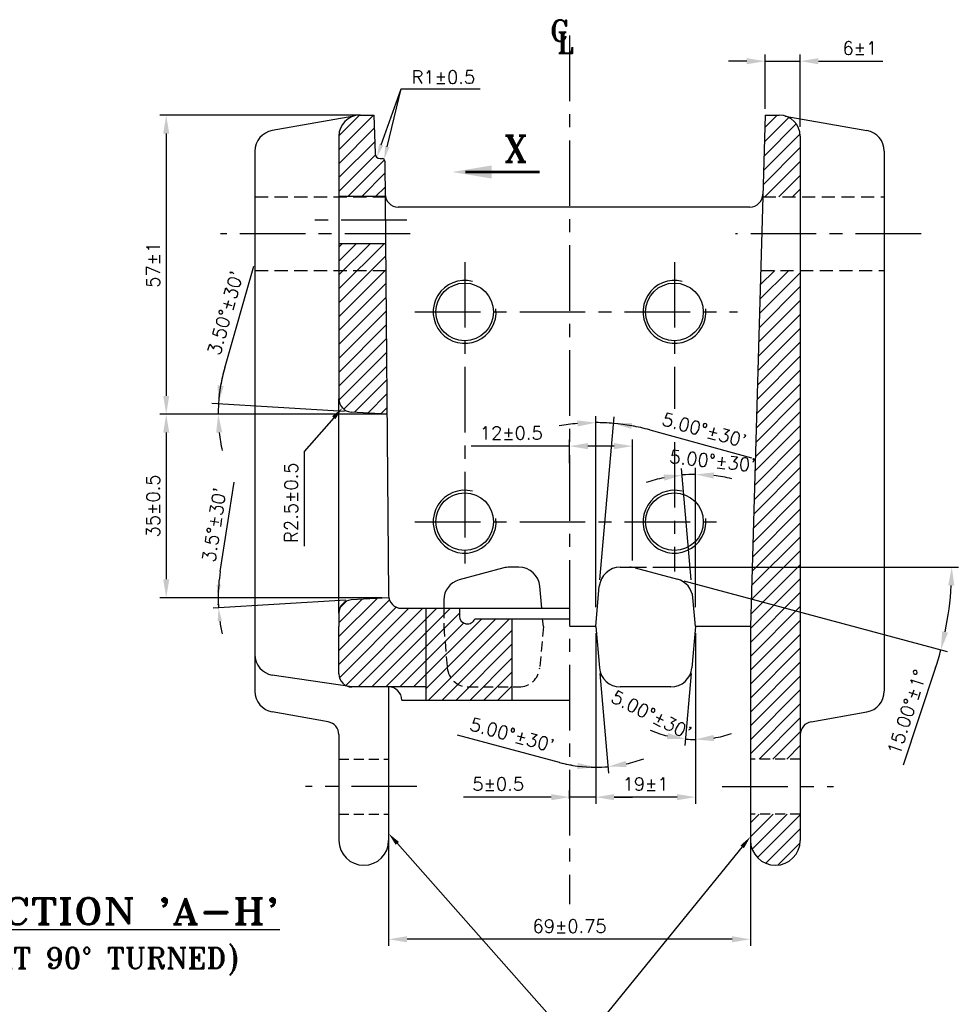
# Model space of a CAD drawing. Extents: x -78 to 847, y 1 to 655.
# Tile 10 of 12: x 432 to 611, y 231 to 419. Entities that reach past the tile are written whole.
import ezdxf

# ---------------------------------------------------------------- set-up
doc = ezdxf.new("R2010")
doc.units = 0
doc.header["$MEASUREMENT"] = 0
for name, pattern in [('CENTER', [2, 1.25, -0.25, 0.25, -0.25]), ('DASHED', [0.75, 0.5, -0.25]), ('HIDDEN', [9.525, 6.35, -3.175])]:
    doc.linetypes.add(name, pattern=pattern)
doc.layers.get('0').update_dxf_attribs({"linetype": 'CONTINUOUS'})
doc.layers.get('DEFPOINTS').update_dxf_attribs({"linetype": 'CONTINUOUS'})
for name, color, linetype in [('CEN', 3, 'CENTER'), ('DIM', 1, 'CONTINUOUS'), ('HIDD', 2, 'HIDDEN'), ('TAXT', 4, 'CONTINUOUS')]:
    doc.layers.add(name, color=color, linetype=linetype)
doc.styles.add('RAJESH', font='romans.shx')
doc.styles.add('ROMANT', font='romant.shx')
doc.dimstyles.new('RAJESH', dxfattribs={"dimtxt": 2.5, "dimasz": 3.5, "dimexe": 1.25, "dimexo": 1.25, "dimgap": 1.25, "dimtad": 1, "dimzin": 9, "dimdsep": 46, "dimtxsty": 'RAJESH', "dimcen": 0, "dimclrd": 1, "dimclre": 1, "dimclrt": 4, "dimadec": 0, "dimazin": 0, "dimtp": 0.5, "dimtfac": 1, "dimtmove": 0, "dimatfit": 3, "dimfxl": 0, "dimtolj": 1, "dimtzin": 9, "dimarcsym": 0})
pattern_1 = [(45, (-1208.1165, 202.6276), (-1.3258252, 1.3258252), [])]

# ---------------------------------------------------------------- blocks, each defined once
blk = doc.blocks.new('*D53')
at = {"layer": 'DEFPOINTS', "color": 0}
for p in [(580.35, 411.24), (573.69, 400.94), (580.35, 397.46)]:
    blk.add_point(p, dxfattribs=at)
at = {"layer": 'DIM', "color": 1, "lineweight": -2}
for p, q in [((570.19, 411.24), (566.69, 411.24)), ((573.69, 402.19), (573.69, 412.49)), ((573.69, 411.24), (580.35, 411.24)), ((580.35, 398.71), (580.35, 412.49)), ((583.85, 411.24), (596.16, 411.24))]:
    blk.add_line(p, q, dxfattribs=at)
at = {"layer": 'DIM', "color": 1}
for points in [[(570.19, 411.82), (570.19, 410.66), (573.69, 411.24)], [(583.85, 411.82), (583.85, 410.66), (580.35, 411.24)]]:
    blk.add_solid(points, dxfattribs=at)
at = {"layer": 'DIM', "color": 4, "insert": (591.76, 413.74), "char_height": 2.5, "attachment_point": 5, "style": 'RAJESH'}
blk.add_mtext('\\A1;6±1', dxfattribs=at)
blk = doc.blocks.new('*D54')
at = {"layer": 'DEFPOINTS', "color": 0}
for p in [(497.74, 400.94), (459.47, 343.94), (501.56, 343.94)]:
    blk.add_point(p, dxfattribs=at)
at = {"layer": 'DIM', "color": 1, "lineweight": -2}
for p, q in [((496.49, 400.94), (458.22, 400.94)), ((459.47, 397.44), (459.47, 347.44)), ((500.31, 343.94), (458.22, 343.94))]:
    blk.add_line(p, q, dxfattribs=at)
at = {"layer": 'DIM', "color": 1}
for points in [[(458.89, 397.44), (460.05, 397.44), (459.47, 400.94)], [(458.89, 347.44), (460.05, 347.44), (459.47, 343.94)]]:
    blk.add_solid(points, dxfattribs=at)
at = {"layer": 'DIM', "color": 4, "insert": (456.97, 372.44), "char_height": 2.5, "attachment_point": 5, "rotation": 90, "style": 'RAJESH'}
blk.add_mtext('\\A1;57±1', dxfattribs=at)
blk = doc.blocks.new('*D55')
at = {"layer": 'DEFPOINTS', "color": 0}
for p in [(479.78, 343.94), (459.47, 308.96), (501.86, 308.96)]:
    blk.add_point(p, dxfattribs=at)
at = {"layer": 'DIM', "color": 1, "lineweight": -2}
for p, q in [((478.53, 343.94), (458.22, 343.94)), ((459.47, 340.44), (459.47, 312.46)), ((500.61, 308.96), (458.22, 308.96))]:
    blk.add_line(p, q, dxfattribs=at)
at = {"layer": 'DIM', "color": 1}
for points in [[(458.89, 340.44), (460.05, 340.44), (459.47, 343.94)], [(458.89, 312.46), (460.05, 312.46), (459.47, 308.96)]]:
    blk.add_solid(points, dxfattribs=at)
at = {"layer": 'DIM', "color": 4, "insert": (456.97, 326.45), "char_height": 2.5, "attachment_point": 5, "rotation": 90, "style": 'RAJESH'}
blk.add_mtext('\\A1;35±0.5', dxfattribs=at)
blk = doc.blocks.new('*D56')
at = {"layer": 'DEFPOINTS', "color": 0}
for p in [(469.39, 344.6), (490.62, 343.94), (494.74, 344.36), (501.56, 343.94), (501.56, 343.94)]:
    blk.add_point(p, dxfattribs=at)
at = {"layer": 'DIM', "color": 1, "lineweight": -2}
for p, q in [((470.63, 352.8), (476.17, 372.14)), ((493.49, 344.43), (468.19, 345.98)), ((489.37, 343.94), (468.13, 343.94))]:
    blk.add_line(p, q, dxfattribs=at)
for start, end in [(164.0128, 176.5), (164.0313, 170.2657), (176.5, 180), (186.2343, 192.4687)]:
    blk.add_arc((501.56, 343.94), 32.18, start, end, dxfattribs=at)
at = {"layer": 'DIM', "color": 1}
for points in [[(470.42, 349.31), (469.26, 349.45), (469.44, 345.9)], [(468.99, 340.41), (470.15, 340.48), (469.38, 343.94)]]:
    blk.add_solid(points, dxfattribs=at)
at = {"layer": 'DIM', "color": 4, "insert": (470.76, 363.23), "char_height": 2.5, "attachment_point": 5, "rotation": 74.0128, "style": 'RAJESH'}
blk.add_mtext("\\A1;3.50°±30'", dxfattribs=at)
blk = doc.blocks.new('*D57')
at = {"layer": 'DEFPOINTS', "color": 0}
for p in [(536.39, 337.85), (536.39, 333.34), (548.39, 314.77)]:
    blk.add_point(p, dxfattribs=at)
at = {"layer": 'DIM', "color": 1, "lineweight": -2}
for p, q in [((536.39, 334.59), (536.39, 339.1)), ((548.39, 316.02), (548.39, 339.1)), ((536.39, 337.85), (517.65, 337.85)), ((544.89, 337.85), (539.89, 337.85))]:
    blk.add_line(p, q, dxfattribs=at)
at = {"layer": 'DIM', "color": 1}
for points in [[(539.89, 338.43), (539.89, 337.26), (536.39, 337.85)], [(544.89, 338.43), (544.89, 337.26), (548.39, 337.85)]]:
    blk.add_solid(points, dxfattribs=at)
at = {"layer": 'DIM', "color": 4, "insert": (525.27, 340.35), "char_height": 2.5, "attachment_point": 5, "style": 'RAJESH'}
blk.add_mtext('\\A1;12±0.5', dxfattribs=at)
blk = doc.blocks.new('*D58')
at = {"layer": 'DEFPOINTS', "color": 0}
for p in [(542.52, 342.31), (542.06, 311.12), (541.39, 305.87), (541.39, 303.44), (541.39, 303.44)]:
    blk.add_point(p, dxfattribs=at)
at = {"layer": 'DIM', "color": 1, "lineweight": -2}
for p, q in [((541.39, 307.12), (541.39, 343.58)), ((542.17, 312.37), (544.89, 343.42)), ((551.67, 340.94), (571.07, 335.62))]:
    blk.add_line(p, q, dxfattribs=at)
for start, end in [(95.1587, 100.3174), (85, 90), (74.6721, 85), (74.6826, 79.8413)]:
    blk.add_arc((541.39, 303.44), 38.89, start, end, dxfattribs=at)
at = {"layer": 'DIM', "color": 1}
for points in [[(537.87, 342.75), (537.92, 341.59), (541.39, 342.33)], [(548.17, 341.14), (548.32, 342.29), (544.78, 342.18)]]:
    blk.add_solid(points, dxfattribs=at)
at = {"layer": 'DIM', "color": 4, "insert": (562.09, 340.92), "char_height": 2.5, "attachment_point": 5, "rotation": 344.6721, "style": 'RAJESH'}
blk.add_mtext("\\A1;5.00°±30'", dxfattribs=at)
blk = doc.blocks.new('*D59')
at = {"layer": 'DEFPOINTS', "color": 0}
for p in [(558.7, 332.41), (559.72, 311.12), (560.39, 305.87), (560.39, 303.44), (560.39, 303.44)]:
    blk.add_point(p, dxfattribs=at)
at = {"layer": 'DIM', "color": 1, "lineweight": -2}
for p, q in [((559.61, 312.37), (557.75, 333.6)), ((560.39, 307.12), (560.39, 333.71))]:
    blk.add_line(p, q, dxfattribs=at)
for start, end in [(90, 95), (101.9137, 108.8274), (76.1726, 83.0863)]:
    blk.add_arc((560.39, 303.44), 29.02, start, end, dxfattribs=at)
at = {"layer": 'DIM', "color": 1}
for points in [[(554.31, 332.41), (554.48, 331.26), (557.86, 332.35)], [(563.85, 331.67), (563.92, 332.83), (560.39, 332.46)]]:
    blk.add_solid(points, dxfattribs=at)
at = {"layer": 'DIM', "color": 4, "insert": (563.68, 335.03), "char_height": 2.5, "attachment_point": 5, "rotation": 354.049, "style": 'RAJESH'}
blk.add_mtext("\\A1;5.00°±30'", dxfattribs=at)
blk = doc.blocks.new('*D60')
at = {"layer": 'DEFPOINTS', "color": 0}
for p in [(546.95, 314.77), (548.9, 314.64), (551.04, 314.77), (556.96, 312.48), (609.04, 309.47)]:
    blk.add_point(p, dxfattribs=at)
at = {"layer": 'DIM', "color": 1, "lineweight": -2}
for p, q in [((552.29, 314.77), (610.53, 314.77)), ((558.16, 312.15), (608.41, 298.69)), ((606.2, 295.66), (600.03, 277.01))]:
    blk.add_line(p, q, dxfattribs=at)
for start, end in [(348.294, 356.706), (341.706, 345)]:
    blk.add_arc((548.39, 314.77), 60.89, start, end, dxfattribs=at)
at = {"layer": 'DIM', "color": 1}
for points in [[(608.59, 311.29), (609.76, 311.26), (609.28, 314.77)], [(608.58, 302.29), (607.44, 302.55), (607.2, 299.01)]]:
    blk.add_solid(points, dxfattribs=at)
at = {"layer": 'DIM', "color": 4, "insert": (600.74, 287.12), "char_height": 2.5, "attachment_point": 5, "rotation": 71.706, "style": 'RAJESH'}
blk.add_mtext('\\A1;15.00°±1°', dxfattribs=at)
blk = doc.blocks.new('*D62')
at = {"layer": 'DEFPOINTS', "color": 0}
for p in [(560.39, 303.44), (560.39, 303.44), (560.39, 301.01), (559.72, 295.76), (559.76, 281.93)]:
    blk.add_point(p, dxfattribs=at)
at = {"layer": 'DIM', "color": 1, "lineweight": -2}
for p, q in [((560.39, 299.76), (560.39, 280.67)), ((559.61, 294.51), (558.4, 280.75))]:
    blk.add_line(p, q, dxfattribs=at)
for start, end in [(246.3448, 255.6724), (265, 270), (279.3276, 288.6552)]:
    blk.add_arc((560.39, 303.44), 21.52, start, end, dxfattribs=at)
at = {"layer": 'DIM', "color": 1}
for points in [[(555.16, 283.16), (554.96, 282.01), (558.51, 282)], [(563.92, 281.62), (563.83, 282.78), (560.39, 281.92)]]:
    blk.add_solid(points, dxfattribs=at)
at = {"layer": 'DIM', "color": 4, "insert": (552.01, 286.63), "char_height": 2.5, "attachment_point": 5, "rotation": 333.5134, "style": 'RAJESH'}
blk.add_mtext("\\A1;5.00°±30'", dxfattribs=at)
blk = doc.blocks.new('*D61')
at = {"layer": 'DEFPOINTS', "color": 0}
for p in [(541.39, 303.44), (541.39, 303.44), (541.39, 301.01), (542.06, 295.76), (542.95, 276.68)]:
    blk.add_point(p, dxfattribs=at)
at = {"layer": 'DIM', "color": 1, "lineweight": -2}
for p, q in [((541.39, 299.76), (541.39, 275.38)), ((542.17, 294.51), (543.83, 275.49)), ((534.45, 277.55), (515.02, 282.76))]:
    blk.add_line(p, q, dxfattribs=at)
for start, end in [(282.4863, 289.9726), (254.9952, 270), (255.0274, 262.5137), (270, 275)]:
    blk.add_arc((541.39, 303.44), 26.81, start, end, dxfattribs=at)
at = {"layer": 'DIM', "color": 1}
for points in [[(547.27, 276.69), (547.1, 277.84), (543.72, 276.74)], [(537.93, 277.44), (537.86, 276.28), (541.39, 276.63)]]:
    blk.add_solid(points, dxfattribs=at)
at = {"layer": 'DIM', "color": 4, "insert": (525.44, 282.8), "char_height": 2.5, "attachment_point": 5, "rotation": 344.9952, "style": 'RAJESH'}
blk.add_mtext("\\A1;5.00°±30'", dxfattribs=at)
blk = doc.blocks.new('*D63')
at = {"layer": 'DEFPOINTS', "color": 0}
for p in [(541.39, 303.44), (560.39, 303.44), (541.39, 270.93)]:
    blk.add_point(p, dxfattribs=at)
at = {"layer": 'DIM', "color": 1, "lineweight": -2}
for p, q in [((541.39, 302.19), (541.39, 269.68)), ((560.39, 302.19), (560.39, 269.68)), ((556.89, 270.93), (544.89, 270.93))]:
    blk.add_line(p, q, dxfattribs=at)
at = {"layer": 'DIM', "color": 1}
for points in [[(544.89, 271.51), (544.89, 270.34), (541.39, 270.93)], [(556.89, 271.51), (556.89, 270.34), (560.39, 270.93)]]:
    blk.add_solid(points, dxfattribs=at)
at = {"layer": 'DIM', "color": 4, "insert": (550.89, 273.43), "char_height": 2.5, "attachment_point": 5, "style": 'RAJESH'}
blk.add_mtext('\\A1;19±1', dxfattribs=at)
blk = doc.blocks.new('*D64')
at = {"layer": 'DEFPOINTS', "color": 0}
for p in [(541.39, 286.18), (536.39, 270.93), (536.39, 269.4)]:
    blk.add_point(p, dxfattribs=at)
at = {"layer": 'DIM', "color": 1, "lineweight": -2}
for p, q in [((541.39, 284.93), (541.39, 269.68)), ((532.89, 270.93), (516.17, 270.93)), ((536.39, 270.65), (536.39, 272.18)), ((541.39, 270.93), (536.39, 270.93)), ((544.89, 270.93), (548.39, 270.93))]:
    blk.add_line(p, q, dxfattribs=at)
at = {"layer": 'DIM', "color": 1}
for points in [[(532.89, 271.51), (532.89, 270.34), (536.39, 270.93)], [(544.89, 271.51), (544.89, 270.34), (541.39, 270.93)]]:
    blk.add_solid(points, dxfattribs=at)
at = {"layer": 'DIM', "color": 4, "insert": (522.78, 273.43), "char_height": 2.5, "attachment_point": 5, "style": 'RAJESH'}
blk.add_mtext('\\A1;5±0.5', dxfattribs=at)
blk = doc.blocks.new('*D65')
at = {"layer": 'DEFPOINTS', "color": 0}
for p in [(501.89, 267.69), (570.89, 267.69), (501.89, 243.83)]:
    blk.add_point(p, dxfattribs=at)
at = {"layer": 'DIM', "color": 1, "lineweight": -2}
for p, q in [((501.89, 266.44), (501.89, 242.58)), ((570.89, 266.44), (570.89, 242.58)), ((567.39, 243.83), (505.39, 243.83))]:
    blk.add_line(p, q, dxfattribs=at)
at = {"layer": 'DIM', "color": 1}
for points in [[(505.39, 244.41), (505.39, 243.25), (501.89, 243.83)], [(567.39, 244.41), (567.39, 243.25), (570.89, 243.83)]]:
    blk.add_solid(points, dxfattribs=at)
at = {"layer": 'DIM', "color": 4, "insert": (536.39, 246.33), "char_height": 2.5, "attachment_point": 5, "style": 'RAJESH'}
blk.add_mtext('\\A1;69±0.75', dxfattribs=at)

msp = doc.modelspace()

# ---------------------------------------------------------------- hatches: boundary and pattern name
h = msp.add_hatch()
h.set_pattern_fill('ANSI31', color=1, scale=15, style=0)
h.set_pattern_definition(pattern_1)
h.paths.add_polyline_path([(492.388, 396.94), (492.388, 385.44), (501.207, 385.44), (501.15, 392.18, 0.4092061), (500.65, 392.672), (500.292, 392.672, -0.4058126), (499.293, 393.643), (499.083, 400.94), (496.388, 400.94, 0.4142136)])
h = msp.add_hatch()
h.set_pattern_fill('ANSI31', color=1, scale=15, style=0)
h.paths.add_polyline_path([(573.245, 385.35), (580.388, 385.35), (580.388, 396.94, 0.4142136), (576.388, 400.94), (573.694, 400.94)])
h = msp.add_hatch()
h.set_pattern_fill('ANSI31', color=1, scale=15, style=0)
h.set_pattern_definition(pattern_1)
h.paths.add_polyline_path([(492.388, 346.853, 0.3964328), (494.736, 344.357), (501.563, 343.94), (501.284, 376.44), (492.388, 376.44)])
h = msp.add_hatch()
h.set_pattern_fill('ANSI31', color=1, scale=15, style=0)
h.paths.add_polyline_path([(570.888, 303.44), (570.888, 278.19), (580.388, 278.19), (580.388, 371.35), (572.842, 371.35)])
h.paths.add_polyline_path([(554.517, 338.11), (573.284, 336.153), (572.846, 331.95), (554.078, 333.906)], flags=9)
h = msp.add_hatch()
h.set_pattern_fill('ANSI31', color=1, scale=15, style=0)
h.set_pattern_definition(pattern_1)
h.paths.add_polyline_path([(501.905, 308.961), (494.736, 308.522, 0.3964328), (492.388, 306.027), (492.388, 303.44), (492.388, 294.44, 0.3309093), (494.167, 292.046), (494.888, 291.94), (501.888, 291.94), (508.957, 291.94), (508.957, 306.94), (504.358, 306.94, -0.3587989)])
h.paths.add_polyline_path([(512.388, 303.44), (512.388, 306.94), (508.957, 306.94), (508.957, 289.44), (525.388, 289.44), (525.388, 291.94), (517.06, 291.94, -0.3888787), (513.075, 295.591)])
h.paths.add_polyline_path([(513.075, 295.591, 0.3888787), (517.06, 291.94), (525.388, 291.94), (525.388, 304.94), (518.302, 304.94, -0.843039), (515.388, 305.44), (515.388, 306.94), (512.388, 306.94), (512.388, 303.44)], flags=16)
h = msp.add_hatch()
h.set_pattern_fill('ANSI31', color=1, scale=15, style=0)
h.set_pattern_definition(pattern_1)
h.paths.add_polyline_path([(580.388, 262.69), (580.388, 267.69), (570.888, 267.69), (570.888, 262.69), (570.888, 262.69, 1)])

# ---------------------------------------------------------------- linework, layer by layer
for p, q in [((495.256, 400.776), (479.694, 398.032)), ((496.388, 400.94), (499.083, 400.94)), ((499.083, 400.94), (499.293, 393.643)), ((573.694, 400.94), (570.888, 303.44)), ((573.694, 400.94), (576.388, 400.94)), ((577.521, 400.776), (593.083, 398.032)), ((492.388, 396.94), (492.388, 346.853)), ((580.388, 396.94), (580.388, 262.69)), ((476.388, 394.093), (476.388, 291.117)), ((500.292, 392.672), (500.65, 392.672)), ((596.388, 394.093), (596.388, 291.117)), ((501.15, 392.172), (501.858, 309.418)), ((501.207, 385.44), (492.388, 385.44)), ((570.761, 383.44), (503.703, 383.44)), ((501.284, 376.44), (492.388, 376.44)), ((492.388, 306.027), (492.388, 346.853)), ((501.563, 343.94), (490.623, 343.94)), ((501.563, 343.94), (494.736, 344.357)), ((523.88, 314.637), (515.353, 312.353)), ((526.731, 314.774), (524.915, 314.774)), ((546.045, 314.774), (547.862, 314.774)), ((546.953, 314.774), (551.04, 314.774)), ((548.897, 314.637), (556.956, 312.478)), ((531.082, 306.94), (530.716, 311.122)), ((541.388, 303.44), (542.06, 311.122)), ((501.862, 308.958), (494.736, 308.522)), ((512.388, 308.489), (512.388, 306.94)), ((560.388, 303.44), (559.905, 308.963)), ((492.388, 306.027), (492.388, 303.44)), ((504.358, 306.94), (536.388, 306.94)), ((508.957, 306.94), (508.957, 289.44)), ((515.388, 306.94), (515.388, 305.44)), ((518.302, 304.94), (536.388, 304.94)), ((525.388, 304.94), (525.388, 289.44)), ((492.388, 294.44), (492.388, 303.44)), ((541.388, 303.44), (536.388, 303.44)), ((541.388, 303.44), (542.075, 295.591)), ((560.388, 303.44), (559.702, 295.591)), ((570.888, 303.44), (560.388, 303.44)), ((570.888, 303.44), (570.888, 262.69)), ((494.888, 291.94), (479.694, 294.178)), ((501.888, 291.94), (494.888, 291.94)), ((508.957, 291.94), (501.888, 291.94)), ((501.888, 291.94), (501.888, 262.69)), ((555.717, 291.94), (546.06, 291.94)), ((504.388, 289.44), (536.388, 289.44)), ((490.322, 285.304), (479.694, 287.178)), ((582.454, 285.304), (593.083, 287.178)), ((492.388, 282.842), (492.388, 262.69))]:
    msp.add_line(p, q)
at = {"color": 4, "linetype": 'DASHED', "ltscale": 5}
for p, q in [((476.388, 385.35), (501.208, 385.35)), ((573.245, 385.35), (596.388, 385.35)), ((476.388, 371.35), (501.328, 371.35)), ((572.842, 371.35), (596.388, 371.35))]:
    msp.add_line(p, q, dxfattribs=at)
for centre in [(516.388, 363.44), (556.388, 363.44), (516.388, 323.44), (556.388, 323.44)]:
    msp.add_circle(centre, 5.5)
for centre, radius, start, end in [((496.388, 396.94), 4, 90, 180), ((576.388, 396.94), 4, 0, 90), ((480.388, 394.093), 4, 100, 180), ((592.388, 394.093), 4, 0, 80), ((500.292, 393.672), 1, 181.64826, 270), ((500.65, 392.172), 0.5, 0, 90), ((503.712, 385.949), 2.509, 181.73131, 269.79781), ((570.761, 385.94), 2.5, 270, 358.35174), ((516.388, 363.44), 6, 75.70161, 5.87192), ((556.388, 363.44), 6, 75.70161, 5.87192), ((494.888, 346.853), 2.5, 180, 266.5), ((516.388, 323.44), 6, 75.70161, 5.87192), ((556.388, 323.44), 6, 75.70161, 5.87192), ((524.915, 310.774), 4, 90, 105), ((526.731, 310.774), 4, 5, 90), ((546.045, 310.774), 4, 90, 175), ((547.862, 310.774), 4, 75, 90), ((516.388, 308.489), 4, 105, 180), ((555.92, 308.614), 4, 5, 75), ((494.888, 306.027), 2.5, 93.5, 180), ((504.358, 309.44), 2.5, 180.49065, 270), ((516.888, 305.44), 1.5, 180, 340.52878), ((480.388, 298.117), 4, 180, 260), ((546.06, 295.94), 4, 185, 270), ((555.717, 295.94), 4, 270, 355), ((494.888, 294.44), 2.5, 180, 270), ((480.388, 291.117), 4, 180, 260), ((501.888, 289.44), 2.5, 0, 90), ((592.388, 291.117), 4, 280, 0), ((489.888, 282.842), 2.5, 0, 80), ((582.888, 282.842), 2.5, 100, 180), ((497.138, 262.69), 4.75, 180, 0), ((575.638, 262.69), 4.75, 180, 0)]:
    msp.add_arc(centre, radius, start, end)
at = {"color": 1, "linetype": 'ByBlock'}
msp.add_arc((501.563, 308.958), 32.182, 187.95202, 192.40403, dxfattribs=at)
at = {"layer": 'CEN', "ltscale": 10}
for p, q in [((536.388, 416.14), (536.388, 250.538)), ((505.332, 380.94), (487.134, 380.94)), ((506.007, 378.35), (469.799, 378.35)), ((603.434, 378.35), (568.043, 378.35)), ((516.388, 372.947), (516.388, 313.932)), ((556.388, 372.947), (556.388, 344.994)), ((506.881, 363.44), (568.388, 363.44)), ((556.388, 338.63), (556.388, 313.932)), ((506.881, 323.44), (565.896, 323.44)), ((507.286, 272.94), (486.052, 272.94)), ((565.491, 272.94), (586.724, 272.94))]:
    msp.add_line(p, q, dxfattribs=at)
at = {"layer": 'DEFPOINTS', "color": 0, "linetype": 'ByBlock'}
for p in [(490.623, 308.958), (494.736, 308.541), (501.563, 308.958), (501.563, 308.958)]:
    msp.add_point(p, dxfattribs=at)
at = {"layer": 'DIM', "color": 1}
for p, q in [((500.467, 395.279), (504.279, 405.959)), ((501.615, 394.929), (504.279, 405.959)), ((504.279, 405.959), (505.276, 405.959)), ((505.276, 405.959), (519.371, 405.959)), ((491.414, 343.264), (485.749, 336.855)), ((503.545, 262.114), (538.088, 223.077)), ((569.311, 261.46), (538.088, 223.077))]:
    msp.add_line(p, q, dxfattribs=at)
at = {"layer": 'DIM'}
msp.add_line((485.749, 336.855), (485.749, 318.788), dxfattribs=at)
at = {"layer": 'DIM', "color": 1, "linetype": 'ByBlock'}
for p, q in [((469.769, 313.943), (472.439, 330.973)), ((489.623, 308.958), (468.381, 308.958)), ((493.737, 308.479), (468.443, 306.932))]:
    msp.add_line(p, q, dxfattribs=at)
at = {"layer": 'DIM', "color": 1, "const_width": 0.5}
msp.add_lwpolyline([(516.539, 390.113), (530.707, 390.113)], dxfattribs=at)
at = {"layer": 'DIM', "color": 1, "linetype": 'ByBlock'}
for start, end in [(171.08923, 180), (171.09597, 175.54798), (180, 183.5)]:
    msp.add_arc((501.563, 308.958), 32.182, start, end, dxfattribs=at)
at = {"layer": 'DIM', "color": 0, "linetype": 'ByBlock'}
msp.add_point((469.407, 307.648), dxfattribs=at)
at = {"layer": 'DIM', "color": 1}
for points in [[(500.86, 395.139), (500.075, 395.419), (499.627, 392.925)], [(502.02, 394.831), (501.21, 395.027), (501.028, 392.499)], [(521.539, 391.363), (521.539, 388.863), (514.039, 390.113)], [(491.102, 343.54), (491.726, 342.988), (493.07, 345.137)], [(503.233, 261.838), (503.857, 262.39), (501.888, 263.987)], [(568.987, 261.723), (569.634, 261.197), (570.888, 263.399)]]:
    msp.add_solid(points, dxfattribs=at)
at = {"layer": 'DIM', "color": 1, "linetype": 'ByBlock'}
for points in [[(469.894, 311.44), (469.061, 311.472), (469.381, 308.958)], [(469.276, 304.464), (470.105, 304.547), (469.441, 306.993)]]:
    msp.add_solid(points, dxfattribs=at)
at = {"layer": 'HIDD', "ltscale": 0.3}
for p, q in [((512.388, 306.94), (512.388, 303.44)), ((531.388, 303.44), (531.257, 304.94)), ((512.388, 303.44), (513.075, 295.591)), ((531.388, 303.44), (530.702, 295.591)), ((517.06, 291.94), (526.717, 291.94)), ((492.388, 278.19), (501.888, 278.19)), ((580.388, 278.19), (570.888, 278.19)), ((492.388, 267.69), (501.888, 267.69)), ((580.388, 267.69), (570.888, 267.69))]:
    msp.add_line(p, q, dxfattribs=at)
for centre, start, end in [((517.06, 295.94), 185, 270), ((526.717, 295.94), 270, 355)]:
    msp.add_arc(centre, 4, start, end, dxfattribs=at)

# ---------------------------------------------------------------- texts
at = {"layer": 'DIM', "color": 6, "style": 'ROMANT'}
msp.add_text('X ', height=5, dxfattribs=at).set_placement((523.979, 392.055))
at = {"layer": 'DIM', "color": 4, "style": 'RAJESH'}
msp.add_text('R2.5±0.5', height=2.5, rotation=90, dxfattribs=at).set_placement((484.539, 319.417))
at = {"layer": 'DIM', "color": 4, "insert": (506.276, 408.209), "char_height": 2.5, "attachment_point": 4, "style": 'RAJESH'}
msp.add_mtext('\\A1;R1±0.5', dxfattribs=at)
at = {"layer": 'DIM', "color": 4, "linetype": 'ByBlock', "insert": (468.646, 322.843), "char_height": 2.5, "attachment_point": 5, "rotation": 81.08923, "style": 'RAJESH'}
msp.add_mtext("\\A1;3.5°±30'", dxfattribs=at)
at = {"layer": 'TAXT', "color": 6, "style": 'ROMANT'}
for s, p in [('C', (532.635, 415.083)), ('L ', (534.007, 412.771)), ('(AT 90%%D TURNED)', (424.441, 238.236))]:
    msp.add_text(s, height=4, dxfattribs=at).set_placement(p)
at = {"layer": 'TAXT', "color": 6, "style": 'ROMANT', "width": 1.2}
msp.add_text("%%USECTION 'A-H'", height=5, dxfattribs=at).set_placement((417.635, 246.692))

# ---------------------------------------------------------------- dimensions: what is measured, and where the dimension line sits
at = {"layer": 'DIM'}
for base, p1, p2, text, picture, middle in [((580.355, 411.241), (573.694, 400.94), (580.355, 397.457), '6±1', '*D53', (591.759, 413.741)), ((536.388, 337.846), (548.388, 314.774), (536.388, 333.339), '<>±0.5', '*D57', (525.269, 340.346)), ((541.388, 270.927), (560.388, 303.44), (541.388, 303.44), '<>±1', '*D63', (550.888, 273.427)), ((536.388, 270.927), (541.388, 286.184), (536.388, 269.395), '<>±0.5', '*D64', (522.781, 273.427)), ((501.888, 243.831), (570.888, 267.69), (501.888, 267.69), '<>±0.75', '*D65', (536.388, 246.331))]:
    dim = msp.add_linear_dim(base=base, p1=p1, p2=p2, text=text, dimstyle='RAJESH', dxfattribs=at)
    dim.commit()
    dim.dimension.update_dxf_attribs({"geometry": picture, "text_midpoint": middle})
for base, p1, p2, text, picture, middle in [((459.468, 343.94), (497.735, 400.94), (501.563, 343.94), '<>±1', '*D54', (456.968, 372.44)), ((459.468, 308.958), (479.785, 343.94), (501.862, 308.958), '35±0.5', '*D55', (456.968, 326.449))]:
    dim = msp.add_linear_dim(base=base, p1=p1, p2=p2, angle=90, text=text, dimstyle='RAJESH', dxfattribs=at)
    dim.commit()
    dim.dimension.update_dxf_attribs({"geometry": picture, "text_midpoint": middle})
for base, line1, line2, text, picture, middle in [((469.387, 344.595), ((501.563, 343.94), (490.623, 343.94)), ((501.563, 343.94), (494.736, 344.357)), "<>±30'", '*D56', (470.764, 363.228)), ((542.519, 342.31), ((541.388, 303.44), (541.388, 305.874)), ((541.388, 303.44), (542.06, 311.122)), "<>±30'", '*D58', (562.093, 340.925)), ((609.044, 309.467), ((548.897, 314.637), (556.956, 312.478)), ((546.953, 314.774), (551.04, 314.774)), '<>±1°', '*D60', (600.742, 287.121)), ((542.947, 276.679), ((541.388, 303.44), (541.388, 301.006)), ((541.388, 303.44), (542.06, 295.757)), "<>±30'", '*D61', (525.441, 282.797))]:
    dim = msp.add_angular_dim_2l(base=base, line1=line1, line2=line2, text=text, dimstyle='RAJESH', override={"dimadec": 2}, dxfattribs=at)
    dim.commit()
    dim.dimension.update_dxf_attribs({"geometry": picture, "text_midpoint": middle})
for base, line1, line2, picture, middle in [((558.701, 332.414), ((560.388, 303.44), (560.388, 305.874)), ((560.388, 303.44), (559.716, 311.122)), '*D59', (563.397, 332.306)), ((559.762, 281.926), ((560.388, 303.44), (560.388, 301.006)), ((560.388, 303.44), (559.716, 295.757)), '*D62', (550.789, 284.176))]:
    dim = msp.add_angular_dim_2l(base=base, line1=line1, line2=line2, text="<>±30'", dimstyle='RAJESH', override={"dimadec": 2}, dxfattribs=at)
    dim.commit()
    dim.dimension.update_dxf_attribs({"geometry": picture, "text_midpoint": middle, "dimtype": 162})

doc.saveas('drawing.dxf')
